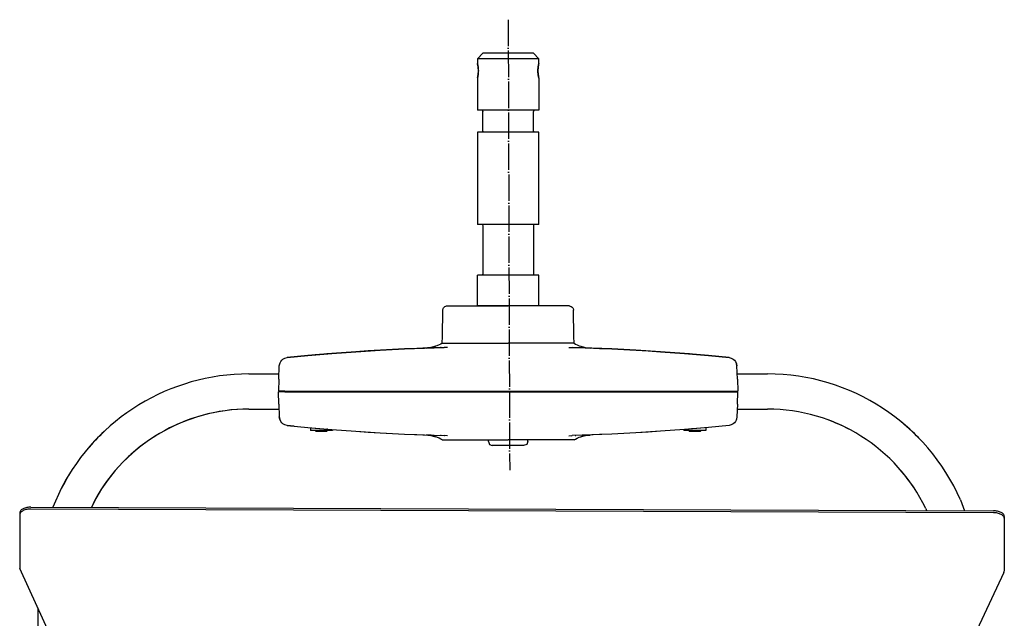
# Model space of a CAD drawing. Header units: millimetres. Extents: x -281 to 286, y -291 to 515.
# Tile 12 of 12: x -220 to 228, y 242 to 515. Entities that reach past the tile are written whole.
import ezdxf

# ---------------------------------------------------------------- set-up
doc = ezdxf.new("R2010")
doc.units = ezdxf.units.MM
doc.linetypes.add('DOT_CENTER', pattern=[14, 12, -1, 0, -1])
doc.layers.add('1', color=7, linetype='Continuous')

msp = doc.modelspace()

# ---------------------------------------------------------------- linework, layer by layer
at = {"color": 7, "linetype": 'Continuous'}
for p, q in [((-11.84, 496.95), (-9.34, 499.45)), ((13.66, 499.45), (-9.34, 499.45)), ((16.16, 496.95), (13.66, 499.45)), ((-11.84, 496.95), (-11.84, 494.94)), ((16.16, 496.95), (-11.84, 496.95)), ((-11.84, 494.94), (-11.79, 494.74)), ((-11.79, 494.74), (-11.71, 494.36)), ((-11.71, 494.36), (-11.79, 494.74)), ((-11.67, 494.16), (-11.71, 494.36)), ((-11.67, 494.16), (-11.63, 493.97)), ((-11.6, 493.79), (-11.67, 494.16)), ((-11.63, 493.97), (-11.6, 493.79)), ((-11.52, 493.22), (-11.6, 493.79)), ((-11.6, 493.79), (-11.56, 493.55)), ((-11.56, 493.55), (-11.54, 493.39)), ((-11.54, 493.39), (-11.52, 493.22)), ((-11.5, 493.08), (-11.52, 493.22)), ((-11.52, 493.22), (-11.5, 493.08)), ((-11.5, 493.08), (-11.47, 492.82)), ((-11.47, 492.82), (-11.5, 493.08)), ((15.78, 492.82), (15.81, 493.08)), ((15.81, 493.08), (15.78, 492.82)), ((15.81, 493.08), (15.84, 493.32)), ((15.84, 493.32), (15.81, 493.08)), ((15.91, 493.78), (15.84, 493.32)), ((15.84, 493.32), (15.87, 493.55)), ((15.87, 493.55), (15.91, 493.78)), ((15.98, 494.16), (15.91, 493.78)), ((15.91, 493.78), (15.94, 493.97)), ((15.94, 493.97), (16.01, 494.29)), ((16.01, 494.29), (15.98, 494.16)), ((16.01, 494.29), (16.07, 494.61)), ((16.05, 494.48), (16.01, 494.29)), ((16.07, 494.61), (16.05, 494.48)), ((16.12, 494.81), (16.07, 494.61)), ((16.07, 494.61), (16.12, 494.81)), ((16.12, 494.81), (16.16, 496.95)), ((-11.7, 488.61), (-11.76, 488.29)), ((-11.73, 488.42), (-11.7, 488.61)), ((-11.63, 488.93), (-11.7, 488.61)), ((-11.7, 488.61), (-11.67, 488.74)), ((-11.67, 488.74), (-11.59, 489.16)), ((-11.59, 489.16), (-11.63, 488.93)), ((-11.59, 489.16), (-11.52, 489.67)), ((-11.56, 489.35), (-11.59, 489.16)), ((-11.54, 489.51), (-11.56, 489.35)), ((-11.52, 489.67), (-11.54, 489.51)), ((-11.52, 489.67), (-11.5, 489.82)), ((-11.5, 489.82), (-11.52, 489.67)), ((-11.47, 490.08), (-11.5, 489.82)), ((-11.5, 489.82), (-11.47, 490.08)), ((-11.47, 492.82), (-11.45, 492.56)), ((-11.4, 491.73), (-11.47, 492.82)), ((-11.47, 490.08), (-11.4, 491.17)), ((-11.45, 490.34), (-11.47, 490.08)), ((-11.45, 492.56), (-11.43, 492.37)), ((-11.43, 490.52), (-11.45, 490.34)), ((-11.43, 492.37), (-11.42, 492.22)), ((-11.42, 490.68), (-11.43, 490.52)), ((-11.42, 492.22), (-11.41, 492.01)), ((-11.41, 490.89), (-11.42, 490.68)), ((-11.41, 492.01), (-11.41, 491.87)), ((-11.41, 491.87), (-11.4, 491.45)), ((-11.4, 491.45), (-11.41, 491.03)), ((-11.41, 491.03), (-11.41, 490.89)), ((-11.4, 491.45), (-11.4, 491.73)), ((-11.4, 491.17), (-11.4, 491.45)), ((15.78, 492.82), (15.71, 491.73)), ((15.71, 491.45), (15.72, 491.87)), ((15.71, 491.73), (15.71, 491.45)), ((15.72, 491.03), (15.71, 491.45)), ((15.71, 491.45), (15.71, 491.17)), ((15.71, 491.17), (15.78, 490.08)), ((15.72, 492.01), (15.73, 492.22)), ((15.72, 491.87), (15.72, 492.01)), ((15.72, 490.89), (15.72, 491.03)), ((15.73, 490.67), (15.72, 490.89)), ((15.73, 492.22), (15.74, 492.38)), ((15.74, 490.53), (15.73, 490.67)), ((15.74, 492.38), (15.76, 492.56)), ((15.76, 490.34), (15.74, 490.53)), ((15.76, 492.56), (15.78, 492.82)), ((15.78, 490.08), (15.76, 490.34)), ((15.81, 489.81), (15.78, 490.08)), ((15.78, 490.08), (15.81, 489.81)), ((15.84, 489.58), (15.81, 489.81)), ((15.81, 489.81), (15.84, 489.58)), ((15.87, 489.35), (15.84, 489.58)), ((15.84, 489.58), (15.91, 489.13)), ((15.91, 489.13), (15.87, 489.35)), ((15.94, 488.93), (15.91, 489.13)), ((15.91, 489.13), (15.98, 488.74)), ((15.98, 488.74), (15.94, 488.93)), ((15.98, 488.74), (16.02, 488.54)), ((16.1, 488.18), (16.02, 488.54)), ((16.02, 488.54), (16.1, 488.18)), ((-11.81, 488.09), (-11.84, 473.45)), ((-11.76, 488.29), (-11.81, 488.09)), ((-11.76, 488.29), (-11.73, 488.42)), ((16.14, 488.02), (16.1, 488.18)), ((16.1, 488.18), (16.14, 488.02)), ((16.14, 488.02), (16.16, 473.45)), ((16.16, 473.45), (-11.84, 473.45)), ((-9.49, 473.3), (-9.34, 472.95)), ((-9.34, 463.95), (-9.34, 472.95)), ((13.8, 473.3), (13.66, 472.95)), ((13.66, 463.95), (13.66, 472.95)), ((14.16, 473.45), (13.8, 473.3)), ((-11.84, 463.45), (-11.84, 421.45)), ((16.16, 463.45), (-11.84, 463.45)), ((-9.49, 463.6), (-9.84, 463.45)), ((-9.34, 463.95), (-9.49, 463.6)), ((13.66, 463.95), (13.8, 463.6)), ((16.16, 421.45), (16.16, 463.45)), ((16.16, 421.45), (-11.84, 421.45)), ((-9.49, 421.3), (-9.34, 420.95)), ((13.8, 421.3), (13.66, 420.95)), ((14.16, 421.45), (13.8, 421.3)), ((-9.34, 420.95), (-9.34, 398.95)), ((13.66, 420.95), (13.66, 398.95)), ((-9.34, 398.95), (-9.49, 398.6)), ((13.66, 398.95), (13.8, 398.6)), ((-11.84, 384.45), (-11.84, 398.45)), ((16.16, 398.45), (-11.84, 398.45)), ((-9.49, 398.6), (-9.84, 398.45)), ((16.16, 384.45), (16.16, 398.45)), ((-27.77, 370.46), (-27.56, 382.48)), ((-27.56, 382.48), (-27.54, 382.77)), ((-27.54, 382.77), (-27.47, 383.06)), ((-27.47, 383.06), (-27.41, 383.21)), ((-27.41, 383.21), (-27.27, 383.49)), ((-27.27, 383.49), (-26.97, 383.88)), ((-26.97, 383.88), (-26.65, 384.13)), ((-26.65, 384.13), (-26.24, 384.33)), ((-26.24, 384.33), (-25.85, 384.43)), ((-25.85, 384.43), (-25.56, 384.45)), ((-25.56, 384.45), (2.16, 384.45)), ((16.01, 384.45), (-11.7, 384.45)), ((29.88, 384.45), (2.16, 384.45)), ((29.88, 384.45), (30.16, 384.43)), ((30.16, 384.43), (30.46, 384.36)), ((30.46, 384.36), (30.89, 384.17)), ((30.89, 384.17), (31.28, 383.88)), ((31.28, 383.88), (31.54, 383.56)), ((31.54, 383.56), (31.73, 383.21)), ((31.73, 383.21), (31.78, 383.06)), ((31.78, 383.06), (31.84, 382.84)), ((31.84, 382.84), (31.88, 382.48)), ((32.09, 370.46), (31.88, 382.48)), ((-27.84, 367.45), (-28.51, 367.07)), ((-27.84, 367.45), (-22.64, 367.45)), ((-27.83, 367.45), (-27.77, 370.46)), ((-22.64, 367.45), (-9.52, 367.45)), ((-9.52, 367.45), (2.16, 367.45)), ((13.83, 367.45), (2.16, 367.45)), ((26.95, 367.45), (13.83, 367.45)), ((32.16, 367.45), (26.95, 367.45)), ((32.14, 367.45), (32.09, 370.46)), ((32.16, 367.45), (32.82, 367.07)), ((-67.22, 363.54), (-78.05, 362.73)), ((-78.05, 362.73), (-67.22, 363.54)), ((-67.22, 363.54), (-56.02, 364.26)), ((-61.54, 363.92), (-67.22, 363.54)), ((-50.5, 364.56), (-61.54, 363.92)), ((-56.02, 364.26), (-44.97, 364.84)), ((-44.97, 364.84), (-50.5, 364.56)), ((-44.97, 364.84), (-35.88, 365.23)), ((-39.44, 365.08), (-44.97, 364.84)), ((-33.89, 365.3), (-39.44, 365.08)), ((-35.88, 365.23), (-26.99, 365.52)), ((-34.35, 365.3), (-35.11, 365.25)), ((-35.11, 365.25), (-34.74, 365.27)), ((-32.85, 365.34), (-34.54, 365.28)), ((-34.35, 365.3), (-33.59, 365.39)), ((-33.59, 365.39), (-34.35, 365.3)), ((-26.99, 365.52), (-33.89, 365.3)), ((-33.59, 365.39), (-32.46, 365.59)), ((-32.46, 365.59), (-33.59, 365.39)), ((-32.46, 365.59), (-30.89, 366.04)), ((-31.34, 365.88), (-32.46, 365.59)), ((-30.89, 366.04), (-31.34, 365.88)), ((-30.25, 366.26), (-30.89, 366.04)), ((-29.19, 366.72), (-30.25, 366.26)), ((-28.51, 367.07), (-29.19, 366.72)), ((-28.37, 365.48), (-28.6, 365.48)), ((-25.48, 365.56), (-26.99, 365.52)), ((-26.53, 365.56), (-26.99, 365.52)), ((29.79, 365.56), (31.3, 365.52)), ((30.84, 365.56), (31.3, 365.52)), ((31.3, 365.52), (38.2, 365.3)), ((40.19, 365.23), (31.3, 365.52)), ((32.68, 365.48), (32.91, 365.48)), ((32.82, 367.07), (33.5, 366.72)), ((33.5, 366.72), (34.56, 366.26)), ((34.56, 366.26), (35.2, 366.04)), ((35.2, 366.04), (36.77, 365.59)), ((35.2, 366.04), (35.65, 365.88)), ((35.65, 365.88), (36.77, 365.59)), ((36.77, 365.59), (37.9, 365.39)), ((36.77, 365.59), (37.9, 365.39)), ((37.16, 365.34), (38.85, 365.28)), ((37.9, 365.39), (38.66, 365.3)), ((37.9, 365.39), (38.66, 365.3)), ((38.2, 365.3), (43.75, 365.08)), ((38.66, 365.3), (39.42, 365.25)), ((39.05, 365.27), (39.42, 365.25)), ((49.28, 364.84), (40.19, 365.23)), ((43.75, 365.08), (49.28, 364.84)), ((49.28, 364.84), (54.81, 364.56)), ((60.33, 364.26), (49.28, 364.84)), ((54.81, 364.56), (65.85, 363.92)), ((71.53, 363.54), (60.33, 364.26)), ((65.85, 363.92), (71.53, 363.54)), ((71.53, 363.54), (82.37, 362.73)), ((82.37, 362.73), (71.53, 363.54)), ((-101.65, 358.44), (-101.33, 359.05)), ((-101.33, 359.05), (-100.84, 359.65)), ((-100.84, 359.65), (-100.32, 360.12)), ((-100.32, 360.12), (-99.4, 360.63)), ((-99.4, 360.63), (-98.38, 360.89)), ((-89.03, 361.79), (-98.38, 360.89)), ((-98.38, 360.89), (-89.03, 361.79)), ((-78.05, 362.73), (-89.03, 361.79)), ((-89.03, 361.79), (-78.05, 362.73)), ((-83.69, 362.26), (-85.61, 362.09)), ((-81.52, 362.45), (-81.69, 362.43)), ((-80.08, 362.57), (-80.4, 362.54)), ((82.37, 362.73), (93.34, 361.79)), ((93.34, 361.79), (82.37, 362.73)), ((84.72, 362.54), (84.39, 362.57)), ((86, 362.43), (85.68, 362.46)), ((88, 362.26), (89.92, 362.09)), ((93.34, 361.79), (102.7, 360.89)), ((102.7, 360.89), (93.34, 361.79)), ((102.7, 360.89), (99.57, 361.2)), ((102.7, 360.89), (103.71, 360.63)), ((103.71, 360.63), (104.63, 360.12)), ((104.63, 360.12), (105.15, 359.65)), ((105.15, 359.65), (105.64, 359.05)), ((105.64, 359.05), (106.12, 358.06)), ((-102.18, 351.13), (-101.97, 357.07)), ((-101.97, 357.07), (-101.81, 358.06)), ((-101.97, 357.07), (-101.81, 358.06)), ((-101.81, 358.06), (-101.65, 358.44)), ((106.12, 358.06), (106.28, 357.07)), ((106.28, 357.07), (106.12, 358.06)), ((106.49, 351.13), (106.28, 357.07)), ((-115.84, 353.45), (-102.1, 353.45)), ((-102.18, 351.13), (-102.37, 345.65)), ((106.41, 353.45), (120.16, 353.45)), ((106.49, 351.13), (106.68, 345.65)), ((-99.52, 345.65), (-102.37, 345.65)), ((-99.52, 345.25), (-102.37, 345.25)), ((-102.18, 339.76), (-102.37, 345.25)), ((-99.52, 345.65), (103.83, 345.65)), ((-99.52, 345.25), (103.83, 345.25)), ((103.83, 345.65), (106.68, 345.65)), ((103.83, 345.25), (106.68, 345.25)), ((106.49, 339.76), (106.68, 345.25)), ((-115.84, 337.45), (-102.1, 337.45)), ((-102.18, 339.76), (-101.97, 333.85)), ((106.49, 339.76), (106.28, 333.85)), ((106.41, 337.45), (120.16, 337.45)), ((-101.81, 332.84), (-101.97, 333.85)), ((-101.97, 333.85), (-101.81, 332.84)), ((-101.33, 331.85), (-101.81, 332.84)), ((-100.84, 331.25), (-101.33, 331.85)), ((105.64, 331.85), (105.15, 331.25)), ((105.96, 332.46), (105.64, 331.85)), ((106.12, 332.84), (105.96, 332.46)), ((106.28, 333.85), (106.12, 332.84)), ((106.28, 333.85), (106.12, 332.84)), ((-100.32, 330.78), (-100.84, 331.25)), ((-99.4, 330.27), (-100.32, 330.78)), ((-98.38, 330.01), (-99.4, 330.27)), ((-95.23, 329.7), (-98.38, 330.01)), ((-98.38, 330.01), (-89.03, 329.11)), ((-98.38, 330.01), (-89.03, 329.11)), ((-89.03, 329.11), (-78.05, 328.17)), ((-89.03, 329.11), (-78.05, 328.17)), ((-87.84, 329.01), (-87.84, 327.65)), ((-77.84, 327.65), (-87.84, 327.65)), ((-85.64, 327.65), (-85.24, 327.25)), ((-85.61, 328.8), (-83.69, 328.64)), ((-80.44, 327.25), (-85.24, 327.25)), ((-80.04, 327.65), (-80.44, 327.25)), ((-80.08, 328.33), (-80.4, 328.36)), ((-78.05, 328.17), (-67.22, 327.36)), ((-78.05, 328.17), (-67.22, 327.36)), ((-77.84, 328.15), (-77.84, 327.65)), ((-67.22, 327.36), (-61.54, 326.98)), ((-67.22, 327.36), (-56.02, 326.64)), ((71.53, 327.36), (60.33, 326.64)), ((71.53, 327.36), (65.85, 326.98)), ((82.37, 328.17), (71.53, 327.36)), ((82.37, 328.17), (71.53, 327.36)), ((82.16, 328.15), (82.16, 327.65)), ((92.16, 327.65), (82.16, 327.65)), ((93.34, 329.11), (82.37, 328.17)), ((93.34, 329.11), (82.37, 328.17)), ((84.36, 327.65), (84.76, 327.25)), ((84.58, 328.35), (84.39, 328.33)), ((89.56, 327.25), (84.76, 327.25)), ((86, 328.47), (85.68, 328.44)), ((89.92, 328.8), (88, 328.64)), ((89.96, 327.65), (89.56, 327.25)), ((92.16, 329.01), (92.16, 327.65)), ((102.7, 330.01), (93.34, 329.11)), ((102.7, 330.01), (93.34, 329.11)), ((103.71, 330.27), (102.7, 330.01)), ((104.63, 330.78), (103.71, 330.27)), ((105.15, 331.25), (104.63, 330.78)), ((-61.54, 326.98), (-50.5, 326.33)), ((-56.02, 326.64), (-44.97, 326.06)), ((-50.5, 326.33), (-44.97, 326.06)), ((-44.97, 326.06), (-39.44, 325.81)), ((-44.97, 326.06), (-35.88, 325.67)), ((-39.44, 325.81), (-33.89, 325.6)), ((-35.88, 325.67), (-26.99, 325.37)), ((-34.74, 325.63), (-35.11, 325.64)), ((-34.35, 325.6), (-35.11, 325.64)), ((-32.85, 325.56), (-34.54, 325.62)), ((-34.35, 325.6), (-33.59, 325.51)), ((-33.59, 325.51), (-34.35, 325.6)), ((-33.89, 325.6), (-26.99, 325.37)), ((-33.59, 325.51), (-32.46, 325.31)), ((-32.46, 325.31), (-33.59, 325.51)), ((-32.46, 325.31), (-30.89, 324.86)), ((-31.34, 325.01), (-32.46, 325.31)), ((-30.89, 324.86), (-31.34, 325.01)), ((-30.25, 324.64), (-30.89, 324.86)), ((-29.19, 324.18), (-30.25, 324.64)), ((-28.51, 323.83), (-29.19, 324.18)), ((-28.37, 325.41), (-28.6, 325.42)), ((-27.84, 323.45), (-28.51, 323.83)), ((-27.84, 323.45), (-22.64, 323.45)), ((-26.53, 325.34), (-26.99, 325.37)), ((-25.48, 325.34), (-26.99, 325.37)), ((-22.64, 323.45), (-9.52, 323.45)), ((-9.52, 323.45), (2.16, 323.45)), ((-6.84, 322.65), (-6.84, 323.45)), ((-6.84, 322.65), (-6.32, 321.38)), ((13.83, 323.45), (2.16, 323.45)), ((11.16, 322.65), (10.63, 321.38)), ((11.16, 322.65), (11.16, 323.45)), ((26.95, 323.45), (13.83, 323.45)), ((32.16, 323.45), (26.95, 323.45)), ((29.79, 325.34), (31.3, 325.37)), ((30.84, 325.34), (31.3, 325.37)), ((40.19, 325.67), (31.3, 325.37)), ((38.2, 325.6), (31.3, 325.37)), ((32.16, 323.45), (32.82, 323.83)), ((32.68, 325.41), (32.91, 325.42)), ((32.82, 323.83), (33.5, 324.18)), ((33.5, 324.18), (34.56, 324.64)), ((34.56, 324.64), (35.2, 324.86)), ((36.77, 325.31), (35.2, 324.86)), ((35.2, 324.86), (35.65, 325.01)), ((35.65, 325.01), (36.77, 325.31)), ((37.9, 325.51), (36.77, 325.31)), ((36.77, 325.31), (37.9, 325.51)), ((37.16, 325.56), (38.85, 325.62)), ((38.66, 325.6), (37.9, 325.51)), ((37.9, 325.51), (38.66, 325.6)), ((43.75, 325.81), (38.2, 325.6)), ((38.66, 325.6), (39.42, 325.64)), ((39.42, 325.64), (39.05, 325.63)), ((49.28, 326.06), (40.19, 325.67)), ((49.28, 326.06), (43.75, 325.81)), ((60.33, 326.64), (49.28, 326.06)), ((54.81, 326.33), (49.28, 326.06)), ((65.85, 326.98), (54.81, 326.33)), ((-6.32, 321.38), (-5.04, 320.85)), ((4.02, 320.85), (-5.04, 320.85)), ((9.11, 320.85), (4.02, 320.85)), ((10.63, 321.38), (9.11, 320.85)), ((-201.25, 301.29), (-205, 292.78)), ((-185.55, 296.71), (-187.48, 292.71)), ((-185.95, 295.99), (-187.48, 292.71)), ((208.01, 296.15), (209.85, 291.18)), ((222.97, 290.26), (-215.03, 291.95)), ((-215.02, 292.82), (222.97, 291.13)), ((192.23, 292.16), (192.6, 291.25)), ((192.23, 292.16), (192.6, 291.25)), ((192.23, 292.16), (192.6, 291.25)), ((192.23, 292.16), (192.6, 291.25)), ((192.23, 292.16), (192.6, 291.25)), ((192.23, 292.16), (192.6, 291.25)), ((192.23, 292.16), (192.6, 291.25)), ((-220.04, 289.47), (-220.13, 265.39)), ((-220.03, 290.33), (-220.04, 289.47)), ((227.96, 287.74), (227.87, 263.66)), ((227.96, 288.61), (227.96, 287.74)), ((-220.13, 265.39), (-220, 264.82)), ((-191.76, 203.03), (-220, 264.82)), ((227.74, 263.1), (199.02, 201.53)), ((227.74, 263.1), (227.87, 263.66)), ((-211.84, 246.97), (-211.84, 160.81))]:
    msp.add_line(p, q, dxfattribs=at)
for centre, radius, start, end in [((-115.84, 257.45), 96, 90, 152.8302), ((120.16, 257.45), 96, 23.7736, 90), ((-115.84, 257.45), 80, 90, 151.2), ((-115.84, 257.45), 80, 91.8367, 150.6122), ((120.16, 257.45), 80, 25.7143, 90), ((120.16, 257.45), 80, 25.7143, 90), ((120.16, 257.45), 80, 62.449, 69.796), ((120.16, 257.45), 80, 62.449, 69.796), ((120.16, 257.45), 80, 62.449, 69.796), ((120.16, 257.45), 80, 62.449, 69.796), ((120.16, 257.45), 80, 62.449, 69.796), ((120.16, 257.45), 96, 44.1509, 50.9433), ((120.16, 257.45), 96, 44.1509, 50.9433), ((120.16, 257.45), 96, 44.1509, 50.9433), ((120.16, 257.45), 96, 44.1509, 50.9433), ((120.16, 257.45), 96, 44.1509, 50.9433), ((120.16, 257.45), 96, 44.1509, 50.9433), ((120.16, 257.45), 96, 44.1509, 50.9433), ((-115.84, 257.45), 96, 132.4528, 139.2452), ((-115.84, 257.45), 96, 132.4528, 139.2452), ((-115.84, 257.45), 96, 132.4528, 139.2452), ((-115.84, 257.45), 96, 132.4528, 139.2452), ((-115.84, 257.45), 96, 132.4528, 139.2452), ((-115.84, 257.45), 96, 132.4528, 139.2452), ((-115.84, 257.45), 96, 132.4528, 139.2452), ((-115.84, 257.45), 80, 128.5714, 135.9184), ((-115.84, 257.45), 80, 128.5714, 135.9184), ((-115.84, 257.45), 80, 128.5714, 135.9184), ((-115.84, 257.45), 80, 128.5714, 135.9184), ((-115.84, 257.45), 80, 128.5714, 135.9184), ((-115.84, 257.45), 96, 146.0378, 152.8302), ((-115.84, 257.45), 96, 146.0378, 152.8302), ((-115.84, 257.45), 96, 146.0378, 152.8302), ((-115.84, 257.45), 96, 146.0378, 152.8302), ((-115.84, 257.45), 96, 146.0378, 152.8302), ((-115.84, 257.45), 96, 146.0378, 152.8302), ((-115.84, 257.45), 96, 146.0378, 152.8302), ((120.16, 257.45), 80, 33.0612, 40.4081), ((120.16, 257.45), 80, 33.0612, 40.4081), ((120.16, 257.45), 80, 33.0612, 40.4081), ((120.16, 257.45), 80, 33.0612, 40.4081), ((120.16, 257.45), 80, 33.0612, 40.4081)]:
    msp.add_arc(centre, radius, start, end, dxfattribs=at)
for points in [[(-215.03, 291.95), (-216, 291.9), (-216.94, 291.77), (-217.81, 291.54), (-218.57, 291.23), (-219.19, 290.85), (-219.65, 290.42), (-219.94, 289.96), (-220.04, 289.47)], [(-215.02, 292.82), (-216, 292.77), (-216.94, 292.63), (-217.8, 292.4), (-218.56, 292.1), (-219.18, 291.72), (-219.65, 291.29), (-219.93, 290.82), (-220.03, 290.33)], [(227.96, 288.61), (227.87, 289.1), (227.59, 289.57), (227.13, 290), (226.51, 290.38), (225.75, 290.7), (224.89, 290.93), (223.95, 291.08), (222.97, 291.13)], [(227.96, 287.74), (227.87, 288.23), (227.58, 288.7), (227.12, 289.14), (226.5, 289.52), (225.75, 289.83), (224.88, 290.07), (223.95, 290.21), (222.97, 290.26)]]:
    msp.add_spline(points, degree=3, dxfattribs=at)
at = {"layer": '1', "color": 2, "linetype": 'DOT_CENTER'}
msp.add_line((2.16, 514.7), (2.86, 309.7), dxfattribs=at)

doc.saveas('drawing.dxf')
